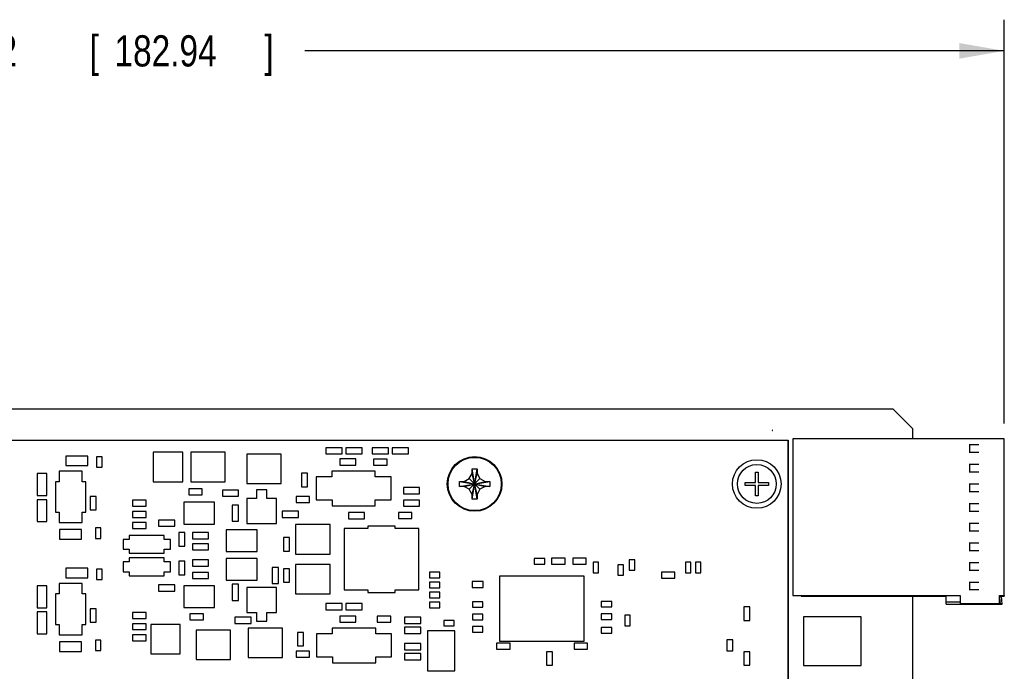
# Model space of a CAD drawing. Header units: inches. Extents: x 0 to 34, y 0 to 22.
# Tile 82 of 84: x 22.3 to 26.2, y 15.9 to 18.5. Entities that reach past the tile are written whole.
import ezdxf

# ---------------------------------------------------------------- set-up
doc = ezdxf.new("R2010")
doc.units = ezdxf.units.IN
doc.header["$LTSCALE"] = 1.87
doc.header["$MEASUREMENT"] = 0
doc.layers.get('0').update_dxf_attribs({"linetype": 'CONTINUOUS'})
doc.layers.add('DIMENSIONS', color=7, linetype='CONTINUOUS')
doc.styles.get("Standard").update_dxf_attribs({"font": 'txt', "width": 0.8})
doc.dimstyles.new('DIMSTYLE_1', dxfattribs={"dimtxt": 0.125, "dimasz": 0.18, "dimexe": 0.18, "dimexo": 0.0625, "dimgap": 0.09, "dimtad": 0, "dimtih": 1, "dimtoh": 1, "dimdec": 3, "dimzin": 4, "dimdsep": 46, "dimtxsty": 'STANDARD', "dimblk": '_FILLED', "dimblk1": '_FILLED', "dimblk2": '_FILLED', "dimcen": 0.09, "dimadec": 0, "dimazin": 0, "dimtp": 0.005, "dimtm": 0.005, "dimtfac": 1, "dimtdec": 3, "dimtofl": 0, "dimtmove": 0, "dimatfit": 3, "dimldrblk": '_FILLED', "dimfxl": 1, "dimtolj": 1, "dimtzin": 4, "dimarcsym": 0})

# ---------------------------------------------------------------- blocks, each defined once
blk = doc.blocks.new('_FILLED')
at = {"color": 0, "linetype": 'BYBLOCK'}
blk.add_solid([(0, 0), (-1, 0.174), (-1, -0.174)], dxfattribs=at)
blk = doc.blocks.new('*D2')
at = {"layer": 'DIMENSIONS', "color": 2, "linetype": 'CONTINUOUS'}
for p, q in [((19.0052, 16.7636), (19.0052, 18.5183)), ((26.2074, 16.9), (26.2074, 18.5183)), ((19.0052, 18.3933), (21.8564, 18.3933)), ((26.2074, 18.3933), (23.4064, 18.3933))]:
    blk.add_line(p, q, dxfattribs=at)
at = {"layer": 'DIMENSIONS', "color": 2, "linetype": 'CONTINUOUS', "xscale": 0.18, "yscale": 0.18, "zscale": 0.18, "rotation": 180}
blk.add_blockref('_FILLED', (19.0052, 18.3933), dxfattribs=at)
at = {"layer": 'DIMENSIONS', "color": 2, "linetype": 'CONTINUOUS', "xscale": 0.18, "yscale": 0.18, "zscale": 0.18}
blk.add_blockref('_FILLED', (26.2074, 18.3933), dxfattribs=at)
at = {"layer": 'DIMENSIONS', "color": 2, "linetype": 'CONTINUOUS', "width": 0.8}
for s, p in [('7.202', (21.9189, 18.3308)), ('[', (22.5439, 18.3308)), ('182.94', (22.6439, 18.3308)), (']', (23.2439, 18.3308))]:
    blk.add_text(s, height=0.125, dxfattribs=at).set_placement(p)

msp = doc.modelspace()

# ---------------------------------------------------------------- linework, layer by layer
at = {"color": 7, "linetype": 'CONTINUOUS'}
for p, q in [((25.7622, 16.9571), (19.4612, 16.9571)), ((25.8412, 16.8781), (25.7622, 16.9571)), ((25.8412, 16.8375), (25.8412, 16.8781)), ((25.2792, 16.8731), (25.2772, 16.8731)), ((25.2772, 16.8731), (25.2772, 16.8711)), ((25.2772, 16.8711), (25.2792, 16.8711)), ((25.2792, 16.8711), (25.2792, 16.8731)), ((19.8452, 16.8321), (25.3412, 16.8321)), ((23.4907, 16.8026), (23.4907, 16.7776)), ((23.5557, 16.8026), (23.4907, 16.8026)), ((23.5557, 16.7776), (23.5557, 16.8026)), ((23.5707, 16.8026), (23.5707, 16.7776)), ((23.6357, 16.8026), (23.5707, 16.8026)), ((23.6357, 16.7776), (23.6357, 16.8026)), ((23.6757, 16.8026), (23.6757, 16.7776)), ((23.7407, 16.8026), (23.6757, 16.8026)), ((23.7407, 16.7776), (23.7407, 16.8026)), ((23.7557, 16.8026), (23.7557, 16.7776)), ((23.8207, 16.8026), (23.7557, 16.8026)), ((23.8207, 16.7776), (23.8207, 16.8026)), ((25.3412, 13.1451), (25.3412, 16.8321)), ((25.3412, 16.8321), (25.3412, 13.1451)), ((26.2074, 16.8375), (25.3605, 16.8375)), ((25.3605, 16.8375), (25.3605, 16.2095)), ((26.0666, 16.8148), (26.1058, 16.8148)), ((26.0688, 16.7833), (26.0688, 16.8148)), ((26.2074, 16.2095), (26.2074, 16.8375)), ((22.4492, 16.7691), (22.4492, 16.7311)), ((22.5372, 16.7691), (22.4492, 16.7691)), ((22.5372, 16.7311), (22.5372, 16.7691)), ((22.5722, 16.7661), (22.5722, 16.7241)), ((22.5942, 16.7661), (22.5722, 16.7661)), ((22.5942, 16.7241), (22.5942, 16.7661)), ((22.799, 16.7841), (22.799, 16.6661)), ((22.9173, 16.7841), (22.799, 16.7841)), ((22.9173, 16.6661), (22.9173, 16.7841)), ((22.9497, 16.7841), (22.9497, 16.6661)), ((23.0877, 16.7841), (22.9497, 16.7841)), ((23.0877, 16.6661), (23.0877, 16.7841)), ((23.1737, 16.7771), (23.1737, 16.6591)), ((23.3117, 16.7771), (23.1737, 16.7771)), ((23.3117, 16.6591), (23.3117, 16.7771)), ((23.4907, 16.7776), (23.5557, 16.7776)), ((23.5707, 16.7776), (23.6357, 16.7776)), ((23.6757, 16.7776), (23.7407, 16.7776)), ((23.7557, 16.7776), (23.8207, 16.7776)), ((26.1058, 16.7833), (26.0666, 16.7833)), ((22.4492, 16.7311), (22.5372, 16.7311)), ((22.5722, 16.7241), (22.5942, 16.7241)), ((23.5457, 16.7576), (23.5457, 16.7326)), ((23.6107, 16.7576), (23.5457, 16.7576)), ((23.5457, 16.7326), (23.6107, 16.7326)), ((23.6107, 16.7326), (23.6107, 16.7576)), ((23.6812, 16.7571), (23.6812, 16.7331)), ((23.7352, 16.7571), (23.6812, 16.7571)), ((23.6812, 16.7331), (23.7352, 16.7331)), ((23.7352, 16.7331), (23.7352, 16.7571)), ((26.0666, 16.7361), (26.1058, 16.7361)), ((26.0688, 16.7046), (26.0688, 16.7361)), ((22.3342, 16.6991), (22.3342, 16.6111)), ((22.3722, 16.6991), (22.3342, 16.6991)), ((22.3722, 16.6111), (22.3722, 16.6991)), ((22.4218, 16.708), (22.4218, 16.6661)), ((22.5146, 16.708), (22.4218, 16.708)), ((22.5146, 16.6661), (22.5146, 16.708)), ((23.3932, 16.7001), (23.3932, 16.6461)), ((23.4172, 16.7001), (23.3932, 16.7001)), ((23.4172, 16.6461), (23.4172, 16.7001)), ((23.4512, 16.6861), (23.4512, 16.5941)), ((23.5142, 16.6861), (23.4512, 16.6861)), ((23.5142, 16.7091), (23.5142, 16.6861)), ((23.6882, 16.7091), (23.5142, 16.7091)), ((23.6882, 16.6861), (23.6882, 16.7091)), ((23.7512, 16.6861), (23.6882, 16.6861)), ((23.7512, 16.5941), (23.7512, 16.6861)), ((24.0648, 16.6785), (24.0767, 16.6991)), ((24.0767, 16.5962), (24.0956, 16.7179)), ((24.0956, 16.5962), (24.0767, 16.7179)), ((24.0767, 16.6991), (24.0767, 16.7173)), ((24.0767, 16.6151), (24.0957, 16.6991)), ((24.0957, 16.6151), (24.0767, 16.6991)), ((24.0957, 16.7173), (24.0957, 16.6991)), ((24.0957, 16.6991), (24.1076, 16.6785)), ((25.2103, 16.7043), (25.2221, 16.7043)), ((25.2103, 16.663), (25.2103, 16.7043)), ((25.2221, 16.7043), (25.2221, 16.663)), ((26.1058, 16.7046), (26.0666, 16.7046)), ((22.4071, 16.6661), (22.4071, 16.544)), ((22.4218, 16.6661), (22.4071, 16.6661)), ((22.5292, 16.6661), (22.5146, 16.6661)), ((22.5292, 16.544), (22.5292, 16.6661)), ((22.799, 16.6661), (22.9173, 16.6661)), ((22.9497, 16.6661), (23.0877, 16.6661)), ((23.1737, 16.6591), (23.3117, 16.6591)), ((23.3932, 16.6461), (23.4172, 16.6461)), ((23.8657, 16.6426), (23.8007, 16.6426)), ((23.8007, 16.6426), (23.8007, 16.6176)), ((23.8657, 16.6176), (23.8657, 16.6426)), ((24.0253, 16.6476), (24.147, 16.6665)), ((24.0253, 16.6665), (24.147, 16.6476)), ((24.0259, 16.6666), (24.0442, 16.6666)), ((24.0442, 16.6476), (24.0259, 16.6476)), ((24.0442, 16.6666), (24.0648, 16.6785)), ((24.0442, 16.6476), (24.1282, 16.6666)), ((24.0442, 16.6666), (24.1282, 16.6476)), ((24.0648, 16.6357), (24.0442, 16.6476)), ((24.0648, 16.6357), (24.1076, 16.6785)), ((24.0648, 16.6785), (24.1076, 16.6357)), ((24.1076, 16.6785), (24.1282, 16.6666)), ((24.1282, 16.6476), (24.1076, 16.6357)), ((24.1282, 16.6666), (24.1464, 16.6666)), ((24.1464, 16.6476), (24.1282, 16.6476)), ((25.1689, 16.663), (25.2103, 16.663)), ((25.1689, 16.6512), (25.1689, 16.663)), ((25.2103, 16.6512), (25.1689, 16.6512)), ((25.2103, 16.6098), (25.2103, 16.6512)), ((25.2221, 16.663), (25.2634, 16.663)), ((25.2634, 16.6512), (25.2221, 16.6512)), ((25.2221, 16.6512), (25.2221, 16.6098)), ((25.2634, 16.663), (25.2634, 16.6512)), ((26.0666, 16.6573), (26.1058, 16.6573)), ((26.0688, 16.6258), (26.0688, 16.6573)), ((22.3342, 16.6111), (22.3722, 16.6111)), ((22.5462, 16.6071), (22.5462, 16.5531)), ((22.5702, 16.6071), (22.5462, 16.6071)), ((22.5702, 16.5531), (22.5702, 16.6071)), ((22.9412, 16.6371), (22.9412, 16.6131)), ((22.9952, 16.6371), (22.9412, 16.6371)), ((22.9412, 16.6131), (22.9952, 16.6131)), ((22.9952, 16.6131), (22.9952, 16.6371)), ((23.0757, 16.6326), (23.0757, 16.6076)), ((23.1407, 16.6326), (23.0757, 16.6326)), ((23.0757, 16.6076), (23.1407, 16.6076)), ((23.1407, 16.6076), (23.1407, 16.6326)), ((23.2131, 16.6334), (23.2131, 16.5995)), ((23.2533, 16.6334), (23.2131, 16.6334)), ((23.2533, 16.5995), (23.2533, 16.6334)), ((23.3712, 16.6071), (23.3712, 16.5831)), ((23.4252, 16.6071), (23.3712, 16.6071)), ((23.4252, 16.5831), (23.4252, 16.6071)), ((23.8007, 16.6176), (23.8657, 16.6176)), ((24.0767, 16.6151), (24.0648, 16.6357)), ((24.0767, 16.5968), (24.0767, 16.6151)), ((24.1076, 16.6357), (24.0957, 16.6151)), ((24.0957, 16.6151), (24.0957, 16.5968)), ((25.2221, 16.6098), (25.2103, 16.6098)), ((26.1058, 16.6258), (26.0666, 16.6258)), ((22.3342, 16.5941), (22.3342, 16.5061)), ((22.3722, 16.5941), (22.3342, 16.5941)), ((22.3722, 16.5061), (22.3722, 16.5941)), ((22.7162, 16.5921), (22.7162, 16.5681)), ((22.7702, 16.5921), (22.7162, 16.5921)), ((22.7162, 16.5681), (22.7702, 16.5681)), ((22.7702, 16.5681), (22.7702, 16.5921)), ((22.9217, 16.5836), (22.9217, 16.4966)), ((23.0447, 16.5836), (22.9217, 16.5836)), ((23.0447, 16.4966), (23.0447, 16.5836)), ((23.1157, 16.5726), (23.1157, 16.5076)), ((23.1407, 16.5726), (23.1157, 16.5726)), ((23.1407, 16.5076), (23.1407, 16.5726)), ((23.1741, 16.5995), (23.1741, 16.4987)), ((23.2131, 16.5995), (23.1741, 16.5995)), ((23.2922, 16.5995), (23.2533, 16.5995)), ((23.2922, 16.4987), (23.2922, 16.5995)), ((23.3712, 16.5831), (23.4252, 16.5831)), ((23.4512, 16.5941), (23.5152, 16.5941)), ((23.5152, 16.5941), (23.5152, 16.5701)), ((23.5152, 16.5701), (23.6882, 16.5701)), ((23.6882, 16.5701), (23.6882, 16.5941)), ((23.6882, 16.5941), (23.7512, 16.5941)), ((23.8657, 16.5926), (23.8007, 16.5926)), ((23.8007, 16.5926), (23.8007, 16.5676)), ((23.8007, 16.5676), (23.8657, 16.5676)), ((23.8657, 16.5676), (23.8657, 16.5926)), ((26.0666, 16.5786), (26.1058, 16.5786)), ((26.0688, 16.5471), (26.0688, 16.5786)), ((22.4071, 16.544), (22.4218, 16.544)), ((22.4218, 16.544), (22.4218, 16.5021)), ((22.5146, 16.5021), (22.5146, 16.544)), ((22.5146, 16.544), (22.5292, 16.544)), ((22.5462, 16.5531), (22.5702, 16.5531)), ((22.7162, 16.5471), (22.7162, 16.5231)), ((22.7702, 16.5471), (22.7162, 16.5471)), ((22.7162, 16.5231), (22.7702, 16.5231)), ((22.7702, 16.5231), (22.7702, 16.5471)), ((23.3157, 16.5476), (23.3157, 16.5226)), ((23.3807, 16.5476), (23.3157, 16.5476)), ((23.3157, 16.5226), (23.3807, 16.5226)), ((23.3807, 16.5226), (23.3807, 16.5476)), ((23.5807, 16.5426), (23.5807, 16.5176)), ((23.6457, 16.5426), (23.5807, 16.5426)), ((23.6457, 16.5176), (23.6457, 16.5426)), ((23.8352, 16.5421), (23.7812, 16.5421)), ((23.7812, 16.5421), (23.7812, 16.5181)), ((23.8352, 16.5181), (23.8352, 16.5421)), ((26.1058, 16.5471), (26.0666, 16.5471)), ((22.3342, 16.5061), (22.3722, 16.5061)), ((22.4218, 16.5021), (22.5146, 16.5021)), ((22.7162, 16.5021), (22.7162, 16.4781)), ((22.7702, 16.5021), (22.7162, 16.5021)), ((22.7702, 16.4781), (22.7702, 16.5021)), ((22.8207, 16.5126), (22.8207, 16.4876)), ((22.8857, 16.5126), (22.8207, 16.5126)), ((22.8207, 16.4876), (22.8857, 16.4876)), ((22.8857, 16.4876), (22.8857, 16.5126)), ((22.9217, 16.4966), (23.0447, 16.4966)), ((23.1157, 16.5076), (23.1407, 16.5076)), ((23.1741, 16.4987), (23.2922, 16.4987)), ((23.3682, 16.4941), (23.3682, 16.3761)), ((23.5082, 16.4941), (23.3682, 16.4941)), ((23.5082, 16.3761), (23.5082, 16.4941)), ((23.5807, 16.5176), (23.6457, 16.5176)), ((23.6582, 16.4881), (23.6582, 16.4781)), ((23.7682, 16.4881), (23.6582, 16.4881)), ((23.7682, 16.4781), (23.7682, 16.4881)), ((23.7812, 16.5181), (23.8352, 16.5181)), ((26.0666, 16.4999), (26.1058, 16.4999)), ((26.0688, 16.4684), (26.0688, 16.4999)), ((22.4242, 16.4741), (22.4242, 16.4361)), ((22.5122, 16.4741), (22.4242, 16.4741)), ((22.5122, 16.4361), (22.5122, 16.4741)), ((22.5672, 16.4811), (22.5672, 16.4391)), ((22.5892, 16.4811), (22.5672, 16.4811)), ((22.5892, 16.4391), (22.5892, 16.4811)), ((22.7032, 16.4511), (22.7032, 16.4351)), ((22.8432, 16.4511), (22.7032, 16.4511)), ((22.7162, 16.4781), (22.7702, 16.4781)), ((22.8432, 16.4351), (22.8432, 16.4511)), ((22.9012, 16.4621), (22.9012, 16.4081)), ((22.9252, 16.4621), (22.9012, 16.4621)), ((22.9252, 16.4081), (22.9252, 16.4621)), ((22.9557, 16.4626), (22.9557, 16.4376)), ((23.0207, 16.4626), (22.9557, 16.4626)), ((23.0207, 16.4376), (23.0207, 16.4626)), ((23.0917, 16.4736), (23.0917, 16.3866)), ((23.2147, 16.4736), (23.0917, 16.4736)), ((23.2147, 16.3866), (23.2147, 16.4736)), ((23.5642, 16.4781), (23.5642, 16.2321)), ((23.6582, 16.4781), (23.5642, 16.4781)), ((23.8622, 16.4781), (23.7682, 16.4781)), ((23.8622, 16.2321), (23.8622, 16.4781)), ((26.1058, 16.4684), (26.0666, 16.4684)), ((22.4242, 16.4361), (22.5122, 16.4361)), ((22.5672, 16.4391), (22.5892, 16.4391)), ((22.6782, 16.4351), (22.6782, 16.3951)), ((22.7032, 16.4351), (22.6782, 16.4351)), ((22.8682, 16.4351), (22.8432, 16.4351)), ((22.8682, 16.3951), (22.8682, 16.4351)), ((22.9012, 16.4081), (22.9252, 16.4081)), ((22.9557, 16.4376), (23.0207, 16.4376)), ((22.9557, 16.4176), (22.9557, 16.3926)), ((23.0207, 16.4176), (22.9557, 16.4176)), ((23.0207, 16.3926), (23.0207, 16.4176)), ((23.3212, 16.4421), (23.3212, 16.3881)), ((23.3452, 16.4421), (23.3212, 16.4421)), ((23.3452, 16.3881), (23.3452, 16.4421)), ((26.0666, 16.4211), (26.1058, 16.4211)), ((26.0688, 16.3896), (26.0688, 16.4211)), ((22.6782, 16.3951), (22.7032, 16.3951)), ((22.7032, 16.3951), (22.7032, 16.3791)), ((22.7032, 16.3791), (22.8432, 16.3791)), ((22.8432, 16.3791), (22.8432, 16.3951)), ((22.8432, 16.3951), (22.8682, 16.3951)), ((22.9557, 16.3926), (23.0207, 16.3926)), ((23.0917, 16.3866), (23.2147, 16.3866)), ((23.3212, 16.3881), (23.3452, 16.3881)), ((23.3682, 16.3761), (23.5082, 16.3761)), ((26.1058, 16.3896), (26.0666, 16.3896)), ((22.6782, 16.3451), (22.6782, 16.3051)), ((22.7032, 16.3451), (22.6782, 16.3451)), ((22.7032, 16.3611), (22.7032, 16.3451)), ((22.8432, 16.3611), (22.7032, 16.3611)), ((22.8432, 16.3451), (22.8432, 16.3611)), ((22.8682, 16.3451), (22.8432, 16.3451)), ((22.8682, 16.3051), (22.8682, 16.3451)), ((22.9012, 16.3471), (22.9012, 16.2931)), ((22.9252, 16.3471), (22.9012, 16.3471)), ((22.9252, 16.2931), (22.9252, 16.3471)), ((22.9557, 16.3526), (22.9557, 16.3276)), ((23.0207, 16.3526), (22.9557, 16.3526)), ((22.9557, 16.3276), (23.0207, 16.3276)), ((23.0207, 16.3276), (23.0207, 16.3526)), ((23.0917, 16.3586), (23.0917, 16.2716)), ((23.2147, 16.3586), (23.0917, 16.3586)), ((23.2147, 16.2716), (23.2147, 16.3586)), ((23.3682, 16.3341), (23.3682, 16.2161)), ((23.5082, 16.3341), (23.3682, 16.3341)), ((23.5082, 16.2161), (23.5082, 16.3341)), ((24.3672, 16.3581), (24.3252, 16.3581)), ((24.3252, 16.3581), (24.3252, 16.3361)), ((24.3252, 16.3361), (24.3672, 16.3361)), ((24.3672, 16.3361), (24.3672, 16.3581)), ((24.4482, 16.3591), (24.3942, 16.3591)), ((24.3942, 16.3591), (24.3942, 16.3351)), ((24.3942, 16.3351), (24.4482, 16.3351)), ((24.4482, 16.3351), (24.4482, 16.3591)), ((24.5332, 16.3591), (24.4792, 16.3591)), ((24.4792, 16.3591), (24.4792, 16.3351)), ((24.4792, 16.3351), (24.5332, 16.3351)), ((24.5332, 16.3351), (24.5332, 16.3591)), ((24.5822, 16.3431), (24.5602, 16.3431)), ((24.5602, 16.3431), (24.5602, 16.3011)), ((24.5822, 16.3011), (24.5822, 16.3431)), ((24.6822, 16.3331), (24.6602, 16.3331)), ((24.6602, 16.3331), (24.6602, 16.2911)), ((24.6822, 16.2911), (24.6822, 16.3331)), ((24.7272, 16.3531), (24.7052, 16.3531)), ((24.7052, 16.3531), (24.7052, 16.3111)), ((24.7272, 16.3111), (24.7272, 16.3531)), ((24.9522, 16.3431), (24.9302, 16.3431)), ((24.9302, 16.3431), (24.9302, 16.3011)), ((24.9522, 16.3011), (24.9522, 16.3431)), ((24.9922, 16.3431), (24.9702, 16.3431)), ((24.9702, 16.3431), (24.9702, 16.3011)), ((24.9922, 16.3011), (24.9922, 16.3431)), ((26.0666, 16.3424), (26.1058, 16.3424)), ((26.0688, 16.3109), (26.0688, 16.3424)), ((22.4492, 16.3191), (22.4492, 16.2811)), ((22.5372, 16.3191), (22.4492, 16.3191)), ((22.5372, 16.2811), (22.5372, 16.3191)), ((22.5722, 16.3161), (22.5722, 16.2741)), ((22.5942, 16.3161), (22.5722, 16.3161)), ((22.5942, 16.2741), (22.5942, 16.3161)), ((22.6782, 16.3051), (22.7032, 16.3051)), ((22.7032, 16.3051), (22.7032, 16.2891)), ((22.7032, 16.2891), (22.8432, 16.2891)), ((22.8432, 16.2891), (22.8432, 16.3051)), ((22.8432, 16.3051), (22.8682, 16.3051)), ((22.9012, 16.2931), (22.9252, 16.2931)), ((22.9557, 16.3026), (22.9557, 16.2776)), ((23.0207, 16.3026), (22.9557, 16.3026)), ((23.0207, 16.2776), (23.0207, 16.3026)), ((23.2757, 16.3226), (23.2757, 16.2576)), ((23.3007, 16.3226), (23.2757, 16.3226)), ((23.3007, 16.2576), (23.3007, 16.3226)), ((23.3212, 16.3171), (23.3212, 16.2631)), ((23.3452, 16.3171), (23.3212, 16.3171)), ((23.3452, 16.2631), (23.3452, 16.3171)), ((23.9472, 16.3031), (23.9052, 16.3031)), ((23.9052, 16.3031), (23.9052, 16.2811)), ((23.9472, 16.2811), (23.9472, 16.3031)), ((24.5254, 16.2871), (24.1862, 16.2871)), ((24.1862, 16.2871), (24.1862, 16.0271)), ((24.5254, 16.0271), (24.5254, 16.2871)), ((24.5602, 16.3011), (24.5822, 16.3011)), ((24.6602, 16.2911), (24.6822, 16.2911)), ((24.7052, 16.3111), (24.7272, 16.3111)), ((24.8882, 16.3041), (24.8342, 16.3041)), ((24.8342, 16.3041), (24.8342, 16.2801)), ((24.8882, 16.2801), (24.8882, 16.3041)), ((24.9302, 16.3011), (24.9522, 16.3011)), ((24.9702, 16.3011), (24.9922, 16.3011)), ((26.1058, 16.3109), (26.0666, 16.3109)), ((22.3342, 16.2491), (22.3342, 16.1611)), ((22.3722, 16.2491), (22.3342, 16.2491)), ((22.3722, 16.1611), (22.3722, 16.2491)), ((22.4218, 16.258), (22.4218, 16.2161)), ((22.5146, 16.258), (22.4218, 16.258)), ((22.4492, 16.2811), (22.5372, 16.2811)), ((22.5146, 16.2161), (22.5146, 16.258)), ((22.5722, 16.2741), (22.5942, 16.2741)), ((22.8207, 16.2526), (22.8207, 16.2276)), ((22.8857, 16.2526), (22.8207, 16.2526)), ((22.8857, 16.2276), (22.8857, 16.2526)), ((22.9217, 16.2486), (22.9217, 16.1616)), ((23.0447, 16.2486), (22.9217, 16.2486)), ((22.9557, 16.2776), (23.0207, 16.2776)), ((23.0447, 16.1616), (23.0447, 16.2486)), ((23.0917, 16.2716), (23.2147, 16.2716)), ((23.1157, 16.2556), (23.1157, 16.1906)), ((23.1407, 16.2556), (23.1157, 16.2556)), ((23.1407, 16.1906), (23.1407, 16.2556)), ((23.2757, 16.2576), (23.3007, 16.2576)), ((23.3212, 16.2631), (23.3452, 16.2631)), ((23.9052, 16.2811), (23.9472, 16.2811)), ((23.9472, 16.2631), (23.9052, 16.2631)), ((23.9052, 16.2631), (23.9052, 16.2411)), ((23.9472, 16.2411), (23.9472, 16.2631)), ((24.1202, 16.2661), (24.0762, 16.2661)), ((24.0762, 16.2661), (24.0762, 16.2421)), ((24.1202, 16.2421), (24.1202, 16.2661)), ((24.8342, 16.2801), (24.8882, 16.2801)), ((26.0666, 16.2636), (26.1058, 16.2636)), ((26.0688, 16.2321), (26.0688, 16.2636)), ((22.4071, 16.2161), (22.4071, 16.094)), ((22.4218, 16.2161), (22.4071, 16.2161)), ((22.5292, 16.2161), (22.5146, 16.2161)), ((22.5292, 16.094), (22.5292, 16.2161)), ((22.8207, 16.2276), (22.8857, 16.2276)), ((23.1741, 16.2424), (23.1741, 16.1416)), ((23.2922, 16.2424), (23.1741, 16.2424)), ((23.2922, 16.1416), (23.2922, 16.2424)), ((23.3682, 16.2161), (23.5082, 16.2161)), ((23.5642, 16.2321), (23.6582, 16.2321)), ((23.6582, 16.2321), (23.6582, 16.2221)), ((23.6582, 16.2221), (23.7682, 16.2221)), ((23.7682, 16.2321), (23.8622, 16.2321)), ((23.7682, 16.2221), (23.7682, 16.2321)), ((23.9052, 16.2411), (23.9472, 16.2411)), ((23.9472, 16.2231), (23.9052, 16.2231)), ((23.9052, 16.2231), (23.9052, 16.2011)), ((23.9472, 16.2011), (23.9472, 16.2231)), ((24.0762, 16.2421), (24.1202, 16.2421)), ((25.3605, 16.2095), (26.0302, 16.2095)), ((25.3944, 16.2071), (25.3944, 16.2095)), ((25.3944, 16.2071), (25.9751, 16.2071)), ((25.8412, 15.1063), (25.8412, 16.2071)), ((25.9751, 16.1756), (25.9751, 16.2071)), ((26.0302, 16.2095), (26.0302, 16.178)), ((26.1058, 16.2321), (26.0666, 16.2321)), ((26.1877, 16.2095), (26.2074, 16.2095)), ((26.1877, 16.178), (26.1877, 16.2095)), ((26.1877, 16.2071), (26.2074, 16.2071)), ((26.1877, 16.2071), (26.1897, 16.1835)), ((26.1916, 16.2071), (26.1916, 16.2095)), ((26.1983, 16.1756), (26.1956, 16.2071)), ((26.2074, 16.2095), (26.2074, 16.2071)), ((23.1157, 16.1906), (23.1407, 16.1906)), ((23.5557, 16.1776), (23.4907, 16.1776)), ((23.4907, 16.1776), (23.4907, 16.1526)), ((23.5557, 16.1526), (23.5557, 16.1776)), ((23.6357, 16.1776), (23.5707, 16.1776)), ((23.5707, 16.1776), (23.5707, 16.1526)), ((23.6357, 16.1526), (23.6357, 16.1776)), ((23.9052, 16.2011), (23.9472, 16.2011)), ((23.9472, 16.1831), (23.9052, 16.1831)), ((23.9052, 16.1831), (23.9052, 16.1611)), ((23.9472, 16.1611), (23.9472, 16.1831)), ((24.1192, 16.1851), (24.0772, 16.1851)), ((24.0772, 16.1851), (24.0772, 16.1631)), ((24.1192, 16.1631), (24.1192, 16.1851)), ((24.6352, 16.1861), (24.5932, 16.1861)), ((24.5932, 16.1861), (24.5932, 16.1641)), ((24.6352, 16.1641), (24.6352, 16.1861)), ((26.0302, 16.1835), (25.9751, 16.1835)), ((25.9751, 16.1756), (26.1983, 16.1756)), ((26.0302, 16.178), (26.1877, 16.178)), ((26.1897, 16.1835), (26.1877, 16.1835)), ((22.3342, 16.1611), (22.3722, 16.1611)), ((22.3342, 16.1441), (22.3342, 16.0561)), ((22.3722, 16.1441), (22.3342, 16.1441)), ((22.3722, 16.0561), (22.3722, 16.1441)), ((22.5462, 16.1571), (22.5462, 16.1031)), ((22.5702, 16.1571), (22.5462, 16.1571)), ((22.5702, 16.1031), (22.5702, 16.1571)), ((22.7162, 16.1421), (22.7162, 16.1181)), ((22.7702, 16.1421), (22.7162, 16.1421)), ((22.7702, 16.1181), (22.7702, 16.1421)), ((22.9217, 16.1616), (23.0447, 16.1616)), ((22.9462, 16.1371), (22.9462, 16.1131)), ((23.0002, 16.1371), (22.9462, 16.1371)), ((23.0002, 16.1131), (23.0002, 16.1371)), ((23.1741, 16.1416), (23.2131, 16.1416)), ((23.2131, 16.1416), (23.2131, 16.1077)), ((23.2533, 16.1077), (23.2533, 16.1416)), ((23.2533, 16.1416), (23.2922, 16.1416)), ((23.4907, 16.1526), (23.5557, 16.1526)), ((23.5707, 16.1526), (23.6357, 16.1526)), ((23.9052, 16.1611), (23.9472, 16.1611)), ((24.0772, 16.1631), (24.1192, 16.1631)), ((24.1192, 16.1351), (24.0772, 16.1351)), ((24.0772, 16.1351), (24.0772, 16.1131)), ((24.1192, 16.1131), (24.1192, 16.1351)), ((24.5932, 16.1641), (24.6352, 16.1641)), ((24.6352, 16.1361), (24.5932, 16.1361)), ((24.5932, 16.1361), (24.5932, 16.1141)), ((24.6352, 16.1141), (24.6352, 16.1361)), ((24.7092, 16.1311), (24.6872, 16.1311)), ((24.6872, 16.1311), (24.6872, 16.0891)), ((24.7092, 16.0891), (24.7092, 16.1311)), ((25.1882, 16.1641), (25.1642, 16.1641)), ((25.1642, 16.1641), (25.1642, 16.1101)), ((25.1882, 16.1101), (25.1882, 16.1641)), ((22.4071, 16.094), (22.4218, 16.094)), ((22.4218, 16.094), (22.4218, 16.0521)), ((22.5146, 16.0521), (22.5146, 16.094)), ((22.5146, 16.094), (22.5292, 16.094)), ((22.5462, 16.1031), (22.5702, 16.1031)), ((22.7162, 16.1181), (22.7702, 16.1181)), ((22.7162, 16.0971), (22.7162, 16.0731)), ((22.7702, 16.0971), (22.7162, 16.0971)), ((22.7702, 16.0731), (22.7702, 16.0971)), ((22.789, 16.0941), (22.789, 15.9761)), ((22.9073, 16.0941), (22.789, 16.0941)), ((22.9073, 15.9761), (22.9073, 16.0941)), ((22.9462, 16.1131), (23.0002, 16.1131)), ((23.1257, 16.1226), (23.1257, 16.0976)), ((23.1907, 16.1226), (23.1257, 16.1226)), ((23.1257, 16.0976), (23.1907, 16.0976)), ((23.1907, 16.0976), (23.1907, 16.1226)), ((23.2131, 16.1077), (23.2533, 16.1077)), ((23.6107, 16.1276), (23.5457, 16.1276)), ((23.5457, 16.1276), (23.5457, 16.1026)), ((23.5457, 16.1026), (23.6107, 16.1026)), ((23.6107, 16.1026), (23.6107, 16.1276)), ((23.7502, 16.1271), (23.6962, 16.1271)), ((23.6962, 16.1271), (23.6962, 16.1031)), ((23.6962, 16.1031), (23.7502, 16.1031)), ((23.7502, 16.1031), (23.7502, 16.1271)), ((23.8707, 16.1226), (23.8057, 16.1226)), ((23.8057, 16.1226), (23.8057, 16.0976)), ((23.8057, 16.0976), (23.8707, 16.0976)), ((23.8707, 16.0976), (23.8707, 16.1226)), ((24.0042, 16.1101), (23.9622, 16.1101)), ((23.9622, 16.1101), (23.9622, 16.0881)), ((24.0042, 16.0881), (24.0042, 16.1101)), ((24.0772, 16.1131), (24.1192, 16.1131)), ((24.5932, 16.1141), (24.6352, 16.1141)), ((24.6872, 16.0891), (24.7092, 16.0891)), ((25.1642, 16.1101), (25.1882, 16.1101)), ((25.6337, 16.1251), (25.4027, 16.1251)), ((25.4027, 16.1251), (25.4027, 15.9291)), ((25.6337, 15.9291), (25.6337, 16.1251)), ((22.3342, 16.0561), (22.3722, 16.0561)), ((22.4218, 16.0521), (22.5146, 16.0521)), ((22.7162, 16.0731), (22.7702, 16.0731)), ((22.7162, 16.0521), (22.7162, 16.0281)), ((22.7702, 16.0521), (22.7162, 16.0521)), ((22.7702, 16.0281), (22.7702, 16.0521)), ((22.9707, 16.0711), (22.9707, 15.9531)), ((23.1087, 16.0711), (22.9707, 16.0711)), ((23.1087, 15.9531), (23.1087, 16.0711)), ((23.1787, 16.0791), (23.1787, 15.9611)), ((23.3167, 16.0791), (23.1787, 16.0791)), ((23.3167, 15.9611), (23.3167, 16.0791)), ((23.3762, 16.0621), (23.3762, 16.0081)), ((23.4002, 16.0621), (23.3762, 16.0621)), ((23.4002, 16.0081), (23.4002, 16.0621)), ((23.5162, 16.0561), (23.4532, 16.0561)), ((23.4532, 16.0561), (23.4532, 15.9641)), ((23.6902, 16.0791), (23.5162, 16.0791)), ((23.5162, 16.0791), (23.5162, 16.0561)), ((23.6902, 16.0561), (23.6902, 16.0791)), ((23.7532, 16.0561), (23.6902, 16.0561)), ((23.7532, 15.9641), (23.7532, 16.0561)), ((23.8707, 16.0826), (23.8057, 16.0826)), ((23.8057, 16.0826), (23.8057, 16.0576)), ((23.8057, 16.0576), (23.8707, 16.0576)), ((23.8707, 16.0576), (23.8707, 16.0826)), ((24.0072, 16.0681), (23.8972, 16.0681)), ((23.8972, 16.0681), (23.8972, 15.9081)), ((23.9622, 16.0881), (24.0042, 16.0881)), ((24.0072, 15.9081), (24.0072, 16.0681)), ((24.1192, 16.0851), (24.0772, 16.0851)), ((24.0772, 16.0851), (24.0772, 16.0631)), ((24.0772, 16.0631), (24.1192, 16.0631)), ((24.1192, 16.0631), (24.1192, 16.0851)), ((24.6352, 16.0811), (24.5932, 16.0811)), ((24.5932, 16.0811), (24.5932, 16.0591)), ((24.5932, 16.0591), (24.6352, 16.0591)), ((24.6352, 16.0591), (24.6352, 16.0811)), ((22.4242, 16.0241), (22.4242, 15.9861)), ((22.5122, 16.0241), (22.4242, 16.0241)), ((22.5122, 15.9861), (22.5122, 16.0241)), ((22.5672, 16.0311), (22.5672, 15.9891)), ((22.5892, 16.0311), (22.5672, 16.0311)), ((22.5892, 15.9891), (22.5892, 16.0311)), ((22.7162, 16.0281), (22.7702, 16.0281)), ((23.8707, 16.0176), (23.8057, 16.0176)), ((23.8057, 16.0176), (23.8057, 15.9926)), ((23.8707, 15.9926), (23.8707, 16.0176)), ((24.2282, 16.0191), (24.1742, 16.0191)), ((24.1742, 16.0191), (24.1742, 15.9951)), ((24.1862, 16.0271), (24.5254, 16.0271)), ((24.2282, 15.9951), (24.2282, 16.0191)), ((24.5382, 16.0191), (24.4842, 16.0191)), ((24.4842, 16.0191), (24.4842, 15.9951)), ((24.5382, 15.9951), (24.5382, 16.0191)), ((25.1202, 16.0321), (25.0962, 16.0321)), ((25.0962, 16.0321), (25.0962, 15.9881)), ((25.1202, 15.9881), (25.1202, 16.0321)), ((22.4242, 15.9861), (22.5122, 15.9861)), ((22.5672, 15.9891), (22.5892, 15.9891)), ((22.789, 15.9761), (22.9073, 15.9761)), ((23.4252, 15.9871), (23.3712, 15.9871)), ((23.3712, 15.9871), (23.3712, 15.9631)), ((23.3762, 16.0081), (23.4002, 16.0081)), ((23.4252, 15.9631), (23.4252, 15.9871)), ((23.8057, 15.9926), (23.8707, 15.9926)), ((23.8707, 15.9776), (23.8057, 15.9776)), ((23.8057, 15.9776), (23.8057, 15.9526)), ((23.8707, 15.9526), (23.8707, 15.9776)), ((24.1742, 15.9951), (24.2282, 15.9951)), ((24.3982, 15.9841), (24.3742, 15.9841)), ((24.3742, 15.9841), (24.3742, 15.9301)), ((24.3982, 15.9301), (24.3982, 15.9841)), ((24.4842, 15.9951), (24.5382, 15.9951)), ((25.0962, 15.9881), (25.1202, 15.9881)), ((25.1882, 15.9841), (25.1642, 15.9841)), ((25.1642, 15.9841), (25.1642, 15.9301)), ((25.1882, 15.9301), (25.1882, 15.9841)), ((22.9707, 15.9531), (23.1087, 15.9531)), ((23.1787, 15.9611), (23.3167, 15.9611)), ((23.3712, 15.9631), (23.4252, 15.9631)), ((23.4532, 15.9641), (23.5172, 15.9641)), ((23.5172, 15.9641), (23.5172, 15.9401)), ((23.5172, 15.9401), (23.6902, 15.9401)), ((23.6902, 15.9641), (23.7532, 15.9641)), ((23.6902, 15.9401), (23.6902, 15.9641)), ((23.8057, 15.9526), (23.8707, 15.9526)), ((23.8972, 15.9081), (24.0072, 15.9081)), ((24.3742, 15.9301), (24.3982, 15.9301)), ((25.1642, 15.9301), (25.1882, 15.9301)), ((25.4027, 15.9291), (25.6337, 15.9291))]:
    msp.add_line(p, q, dxfattribs=at)
for centre, radius in [((24.0862, 16.6571), 0.1095), ((24.0862, 16.6571), 0.1067), ((25.2162, 16.6571), 0.0974), ((25.2162, 16.6571), 0.0778)]:
    msp.add_circle(centre, radius, dxfattribs=at)
for points, knots in [([(24.0767, 16.7179), (24.0788, 16.718), (24.083, 16.7181), (24.0893, 16.7181), (24.0935, 16.718), (24.0956, 16.7179)], [0, 0, 0, 0, 0.332868, 0.667132, 1, 1, 1, 1]), ([(24.0767, 16.7173), (24.0767, 16.7174), (24.0767, 16.7176), (24.0767, 16.7178), (24.0767, 16.7179)], [0, 0, 0, 0, 0.49984, 1, 1, 1, 1]), ([(24.0956, 16.7179), (24.0956, 16.7178), (24.0956, 16.7176), (24.0957, 16.7174), (24.0957, 16.7173)], [0, 0, 0, 0, 0.500165, 1, 1, 1, 1]), ([(24.0252, 16.6571), (24.0252, 16.6581), (24.0252, 16.6602), (24.0252, 16.6634), (24.0253, 16.6655), (24.0253, 16.6665)], [0, 0, 0, 0, 0.334929, 0.668171, 1, 1, 1, 1]), ([(24.0253, 16.6476), (24.0253, 16.6486), (24.0252, 16.6507), (24.0252, 16.6539), (24.0252, 16.656), (24.0252, 16.6571)], [0, 0, 0, 0, 0.331756, 0.665006, 1, 1, 1, 1]), ([(24.0253, 16.6665), (24.0254, 16.6666), (24.0256, 16.6666), (24.0258, 16.6666), (24.0259, 16.6666)], [0, 0, 0, 0, 0.500165, 1, 1, 1, 1]), ([(24.0259, 16.6476), (24.0258, 16.6476), (24.0256, 16.6476), (24.0254, 16.6476), (24.0253, 16.6476)], [0, 0, 0, 0, 0.500074, 1, 1, 1, 1]), ([(24.1464, 16.6666), (24.1465, 16.6666), (24.1467, 16.6666), (24.1469, 16.6666), (24.147, 16.6665)], [0, 0, 0, 0, 0.500074, 1, 1, 1, 1]), ([(24.147, 16.6476), (24.1469, 16.6476), (24.1467, 16.6476), (24.1465, 16.6476), (24.1464, 16.6476)], [0, 0, 0, 0, 0.49993, 1, 1, 1, 1]), ([(24.147, 16.6665), (24.147, 16.6655), (24.1471, 16.6634), (24.1471, 16.6602), (24.1472, 16.6581), (24.1472, 16.6571)], [0, 0, 0, 0, 0.331756, 0.665006, 1, 1, 1, 1]), ([(24.1472, 16.6571), (24.1472, 16.656), (24.1471, 16.6539), (24.1471, 16.6507), (24.147, 16.6486), (24.147, 16.6476)], [0, 0, 0, 0, 0.334929, 0.668171, 1, 1, 1, 1]), ([(24.0767, 16.5962), (24.0767, 16.5963), (24.0767, 16.5965), (24.0767, 16.5967), (24.0767, 16.5968)], [0, 0, 0, 0, 0.49996, 1, 1, 1, 1]), ([(24.0956, 16.5962), (24.0935, 16.5962), (24.0893, 16.5961), (24.083, 16.5961), (24.0788, 16.5962), (24.0767, 16.5962)], [0, 0, 0, 0, 0.332868, 0.667132, 1, 1, 1, 1]), ([(24.0957, 16.5968), (24.0957, 16.5967), (24.0956, 16.5965), (24.0956, 16.5963), (24.0956, 16.5962)], [0, 0, 0, 0, 0.500045, 1, 1, 1, 1]), ([(26.1983, 16.1756), (26.1978, 16.1756), (26.1967, 16.1758), (26.1951, 16.1763), (26.1937, 16.177), (26.1925, 16.178), (26.1915, 16.179), (26.1908, 16.1801), (26.1902, 16.1813), (26.1899, 16.1824), (26.1898, 16.1832), (26.1897, 16.1835)], [0, 0, 0, 0, 0.130667, 0.260417, 0.387184, 0.507274, 0.619324, 0.723499, 0.820515, 0.912217, 1, 1, 1, 1])]:
    msp.add_open_spline(points, degree=3, knots=knots, dxfattribs=at)

# ---------------------------------------------------------------- dimensions: what is measured, and where the dimension line sits
at = {"layer": 'DIMENSIONS', "color": 2, "linetype": 'CONTINUOUS'}
dim = msp.add_linear_dim(base=(26.2074, 18.3933), p1=(19.0052, 16.7636), p2=(26.2074, 16.9), dimstyle='DIMSTYLE_1', dxfattribs=at)
dim.commit()
dim.dimension.update_dxf_attribs({"geometry": '*D2', "text_midpoint": (22.6314, 18.3933), "dimtype": 160})

doc.saveas('drawing.dxf')
